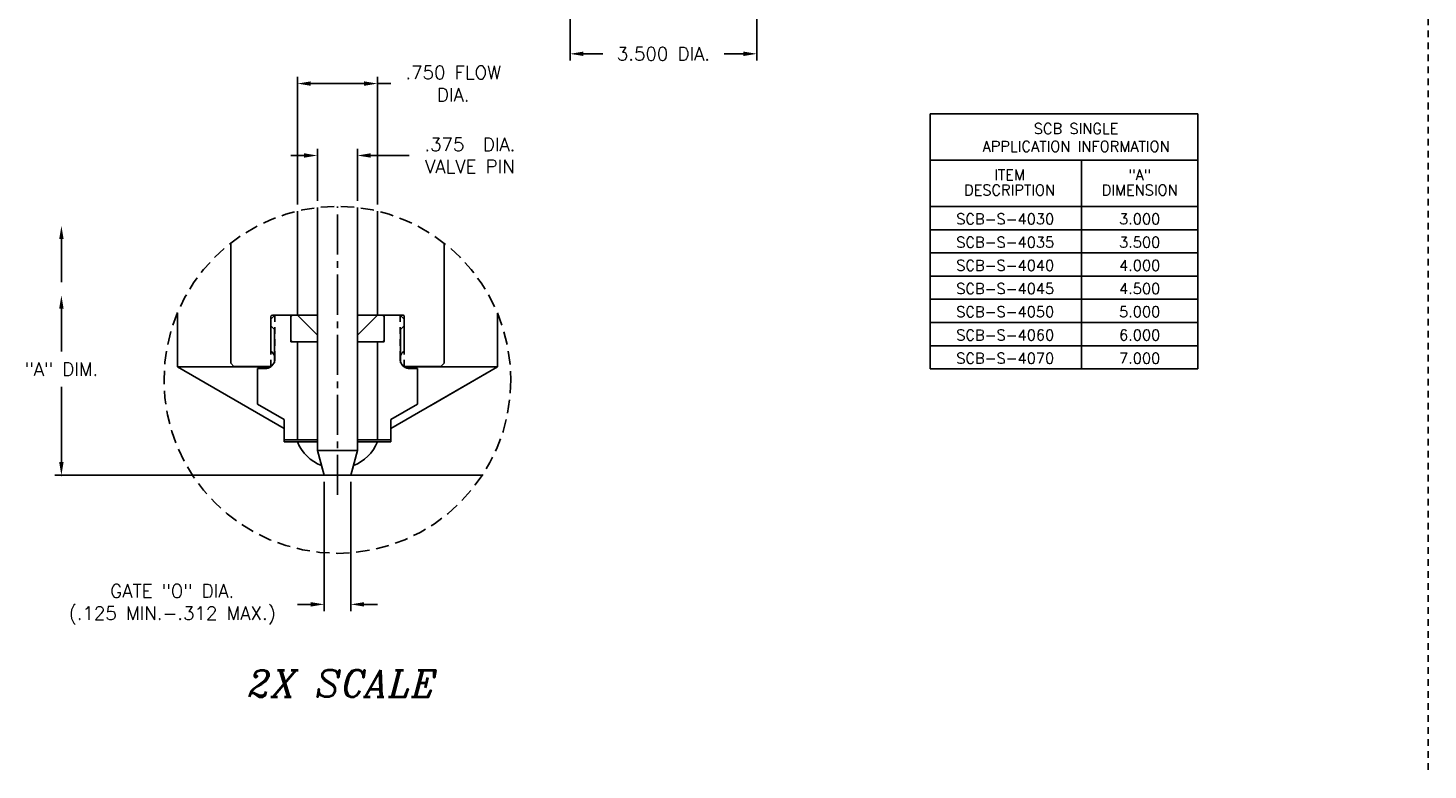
# Model space of a CAD drawing. Extents: x -29 to 83, y 156 to 191.
# Tile 1 of 6: x -29 to -3, y 158 to 172. Entities that reach past the tile are written whole.
import ezdxf
from ezdxf.enums import TextEntityAlignment as Align

# ---------------------------------------------------------------- set-up
doc = ezdxf.new("R2010")
doc.units = 0
doc.header["$MEASUREMENT"] = 0
for name, pattern in [('CENTER2', [1.125, 0.75, -0.125, 0.125, -0.125]), ('HIDDEN', [0.375, 0.25, -0.125]), ('HIDDEN2', [0.1875, 0.125, -0.0625])]:
    doc.linetypes.add(name, pattern=pattern)
doc.layers.get('DEFPOINTS').update_dxf_attribs({"linetype": 'CONTINUOUS'})
for name, color, linetype in [('DIM_HIDDEN', 4, 'HIDDEN'), ('DIMENSIONS', 4, 'CONTINUOUS'), ('INFO_BOX_SOLID', 7, 'CONTINUOUS'), ('INFO_BOX_TEXT', 4, 'CONTINUOUS'), ('MA_SHAPE_HIDDEN', 6, 'HIDDEN2'), ('SCV400_BORE_SOLID', 1, 'CONTINUOUS'), ('SCV400_PG_SHAPE', 3, 'CONTINUOUS'), ('SCV400_PG_SOLID', 1, 'CONTINUOUS'), ('SCV_400_FBT_HIDDEN', 1, 'HIDDEN2'), ('SCV_400_FBT_SHAPE', 3, 'CONTINUOUS'), ('SCV_400_FBT_SOLID', 1, 'CONTINUOUS'), ('SCV_400_NBL_HIDDEN', 1, 'HIDDEN2'), ('SCV_400_NBL_SHAPE', 3, 'CONTINUOUS'), ('SCV_400_NBL_SOLID', 1, 'CONTINUOUS'), ('SCV_400_VP_CENTER', 1, 'CENTER2'), ('SCV_400_VP_SHAPE', 3, 'CONTINUOUS'), ('SCV_BORE_LIGHT', 134, 'CONTINUOUS')]:
    doc.layers.add(name, color=color, linetype=linetype)
doc.styles.add('ITALIC', font='italic.shx')
doc.styles.add('ROMANS', font='romans.shx')
doc.dimstyles.new('CATALOG', dxfattribs={"dimscale": 2, "dimtxt": 0.125, "dimasz": 0.125, "dimexe": 0.0625, "dimexo": 0.0625, "dimgap": 0.09, "dimtad": 0, "dimtih": 1, "dimtoh": 1, "dimdec": 3, "dimzin": 4, "dimdsep": 46, "dimtxsty": 'ROMANS', "dimcen": 0, "dimclrd": 256, "dimclre": 256, "dimclrt": 256, "dimadec": 0, "dimazin": 0, "dimtfac": 0.7, "dimtdec": 3, "dimtofl": 0, "dimtmove": 0, "dimatfit": 3, "dimfxl": 1, "dimtolj": 1, "dimtzin": 4, "dimlwd": -1, "dimlwe": -1, "dimarcsym": 0})
doc.dimstyles.new('CATALOG_2XSCALE', dxfattribs={"dimscale": 2, "dimtxt": 0.125, "dimasz": 0.125, "dimexe": 0.0625, "dimexo": 0.0625, "dimgap": 0.09, "dimtad": 0, "dimtih": 1, "dimtoh": 1, "dimdec": 3, "dimlfac": 0.5, "dimzin": 4, "dimdsep": 46, "dimtxsty": 'ROMANS', "dimcen": 0, "dimclrd": 256, "dimclre": 256, "dimclrt": 256, "dimadec": 0, "dimazin": 0, "dimtfac": 0.7, "dimtdec": 3, "dimtofl": 0, "dimtmove": 0, "dimatfit": 3, "dimfxl": 1, "dimtolj": 1, "dimtzin": 4, "dimlwd": -1, "dimlwe": -1, "dimarcsym": 0})

# ---------------------------------------------------------------- blocks, each defined once
blk = doc.blocks.new('*D1')
at = {"layer": 'DEFPOINTS', "color": 0}
for p in [(-19.336, 176.201), (-15.836, 176.169), (-15.836, 171.2)]:
    blk.add_point(p, dxfattribs=at)
at = {"layer": 'DIMENSIONS'}
for p, q in [((-19.336, 176.076), (-19.336, 171.075)), ((-15.836, 176.044), (-15.836, 171.075)), ((-19.086, 171.2), (-18.724, 171.2)), ((-16.086, 171.2), (-16.447, 171.2))]:
    blk.add_line(p, q, dxfattribs=at)
for points in [[(-19.086, 171.242), (-19.086, 171.159), (-19.336, 171.2)], [(-16.086, 171.242), (-16.086, 171.159), (-15.836, 171.2)]]:
    blk.add_solid(points, dxfattribs=at)
at = {"layer": 'DIMENSIONS', "insert": (-17.586, 171.2), "char_height": 0.25, "attachment_point": 5, "style": 'ROMANS'}
blk.add_mtext('\\A1;3.500 DIA.', dxfattribs=at)
blk = doc.blocks.new('*D6')
at = {"layer": 'DEFPOINTS', "color": 0}
for p in [(-23.945, 163.304), (-23.445, 163.304), (-23.445, 160.886)]:
    blk.add_point(p, dxfattribs=at)
at = {"layer": 'DIMENSIONS'}
for p, q in [((-23.945, 163.179), (-23.945, 160.761)), ((-23.445, 163.179), (-23.445, 160.761)), ((-24.195, 160.886), (-24.445, 160.886)), ((-23.195, 160.886), (-22.945, 160.886))]:
    blk.add_line(p, q, dxfattribs=at)
for points in [[(-24.195, 160.927), (-24.195, 160.844), (-23.945, 160.886)], [(-23.195, 160.927), (-23.195, 160.844), (-23.445, 160.886)]]:
    blk.add_solid(points, dxfattribs=at)
at = {"layer": 'DIMENSIONS', "insert": (-26.792, 160.886), "char_height": 0.25, "attachment_point": 5, "style": 'ROMANS'}
blk.add_mtext('\\A1;GATE "O" DIA.\\P(.125 MIN.-.312 MAX.)', dxfattribs=at)
blk = doc.blocks.new('*D7')
at = {"layer": 'DEFPOINTS', "color": 0}
for p in [(-23.321, 169.295), (-24.07, 168.32), (-23.321, 168.32)]:
    blk.add_point(p, dxfattribs=at)
at = {"layer": 'DIMENSIONS'}
for p, q in [((-24.32, 169.295), (-24.57, 169.295)), ((-24.07, 168.445), (-24.07, 169.42)), ((-23.321, 168.445), (-23.321, 169.42)), ((-23.071, 169.295), (-22.353, 169.295))]:
    blk.add_line(p, q, dxfattribs=at)
for points in [[(-24.32, 169.337), (-24.32, 169.254), (-24.07, 169.295)], [(-23.071, 169.337), (-23.071, 169.254), (-23.321, 169.295)]]:
    blk.add_solid(points, dxfattribs=at)
at = {"layer": 'DIMENSIONS', "insert": (-21.214, 169.295), "char_height": 0.25, "attachment_point": 5, "style": 'ROMANS'}
blk.add_mtext('\\A1;.375  DIA.\\PVALVE PIN', dxfattribs=at)
blk = doc.blocks.new('*D9')
at = {"layer": 'DEFPOINTS', "color": 0}
for p in [(-22.945, 170.642), (-24.445, 168.254), (-22.945, 168.254)]:
    blk.add_point(p, dxfattribs=at)
at = {"layer": 'DIMENSIONS'}
for p, q in [((-24.445, 168.379), (-24.445, 170.767)), ((-24.195, 170.642), (-23.195, 170.642)), ((-22.945, 168.379), (-22.945, 170.767)), ((-22.945, 170.642), (-22.695, 170.642))]:
    blk.add_line(p, q, dxfattribs=at)
for points in [[(-24.195, 170.684), (-24.195, 170.601), (-24.445, 170.642)], [(-23.195, 170.684), (-23.195, 170.601), (-22.945, 170.642)]]:
    blk.add_solid(points, dxfattribs=at)
at = {"layer": 'DIMENSIONS', "insert": (-21.527, 170.642), "char_height": 0.25, "attachment_point": 5, "style": 'ROMANS'}
blk.add_mtext('\\A1;.750 FLOW\\PDIA.', dxfattribs=at)

msp = doc.modelspace()

# ---------------------------------------------------------------- linework, layer by layer
at = {"layer": 'DIM_HIDDEN'}
msp.add_circle((-23.69535, 165.09148), 3.25, dxfattribs=at)
at = {"layer": 'DIMENSIONS'}
for p, q in [((-28.86883, 167.72862), (-28.86883, 166.9246)), ((-28.86883, 166.4246), (-28.86883, 165.62059)), ((-28.86883, 163.55423), (-28.86883, 164.96297)), ((-24.69585, 163.92823), (-24.69585, 164.17823)), ((-22.69485, 163.92823), (-22.69485, 164.17823)), ((-26.4098, 163.30423), (-28.99383, 163.30423))]:
    msp.add_line(p, q, dxfattribs=at)
msp.add_point((-28.86883, 163.30423), dxfattribs=at)
for points in [[(-28.9105, 167.72862), (-28.82717, 167.72862), (-28.86883, 167.97862)], [(-28.9105, 166.4246), (-28.82717, 166.4246), (-28.86883, 166.6746)], [(-28.9105, 163.55423), (-28.82717, 163.55423), (-28.86883, 163.30423)]]:
    msp.add_solid(points, dxfattribs=at)
at = {"layer": 'INFO_BOX_SOLID'}
for p, q in [((-12.58696, 170.07873), (-12.58696, 165.29614)), ((-12.58696, 170.07873), (-7.574, 170.07873)), ((-7.574, 170.07873), (-7.574, 165.29614)), ((-12.58696, 169.20917), (-7.574, 169.20917)), ((-9.74811, 169.20917), (-9.74811, 165.29614)), ((-12.58696, 168.3396), (-7.574, 168.3396)), ((-12.58696, 167.90483), (-7.574, 167.90483)), ((-12.58696, 167.47004), (-7.574, 167.47004)), ((-12.58696, 167.03526), (-7.574, 167.03526)), ((-12.58696, 166.60048), (-7.574, 166.60048)), ((-12.58696, 166.1657), (-7.574, 166.1657)), ((-12.58696, 165.73091), (-7.574, 165.73091)), ((-12.58696, 165.29614), (-7.574, 165.29614))]:
    msp.add_line(p, q, dxfattribs=at)
at = {"layer": 'MA_SHAPE_HIDDEN'}
msp.add_line((-3.25736, 185.58508), (-3.25736, 157.78242), dxfattribs=at)
at = {"layer": 'SCV400_BORE_SOLID'}
for p, q in [((-24.69585, 163.92823), (-24.07005, 163.92823)), ((-23.32065, 163.92823), (-22.69485, 163.92823)), ((-23.94537, 163.30423), (-23.99379, 163.48492)), ((-23.44533, 163.30423), (-23.39691, 163.48492))]:
    msp.add_line(p, q, dxfattribs=at)
at = {"layer": 'SCV400_PG_SHAPE'}
for p, q in [((-24.56933, 166.27423), (-24.53933, 166.30423)), ((-24.56933, 166.27423), (-24.56933, 165.83423)), ((-24.53933, 166.30423), (-24.07005, 166.30423)), ((-23.32065, 166.30423), (-22.85133, 166.30423)), ((-22.82133, 166.27423), (-22.85133, 166.30423)), ((-22.82133, 166.27423), (-22.82133, 165.83423)), ((-24.56933, 165.83423), (-24.53933, 165.80423)), ((-22.85133, 165.80423), (-22.82133, 165.83423)), ((-24.53933, 165.80423), (-24.07005, 165.80423)), ((-23.32065, 165.80423), (-22.85133, 165.80423))]:
    msp.add_line(p, q, dxfattribs=at)
at = {"layer": 'SCV400_PG_SOLID'}
for p, q in [((-24.44533, 166.30423), (-24.07033, 165.92923)), ((-22.94533, 166.30423), (-23.32033, 165.92923)), ((-24.07033, 165.92923), (-24.07033, 165.80423)), ((-23.32033, 165.92923), (-23.32033, 165.80423))]:
    msp.add_line(p, q, dxfattribs=at)
at = {"layer": 'SCV_400_FBT_HIDDEN'}
for p, q in [((-24.86935, 166.30423), (-24.86935, 165.48423)), ((-22.52135, 166.30423), (-22.52135, 165.48423))]:
    msp.add_line(p, q, dxfattribs=at)
at = {"layer": 'SCV_400_FBT_SHAPE'}
for p, q in [((-24.94385, 166.22973), (-24.86935, 166.30423)), ((-24.94385, 166.22973), (-24.94385, 165.63007)), ((-24.86935, 166.30423), (-24.07005, 166.30423)), ((-23.32065, 166.30423), (-22.52135, 166.30423)), ((-22.44685, 166.22973), (-22.52135, 166.30423)), ((-22.44685, 166.22973), (-22.44685, 165.63007)), ((-25.19523, 165.30423), (-25.19523, 164.63712)), ((-25.19523, 165.30423), (-25.04935, 165.30423)), ((-22.19547, 165.30423), (-22.34135, 165.30423)), ((-22.19547, 165.30423), (-22.19547, 164.63712)), ((-24.69485, 164.34823), (-25.19523, 164.63712)), ((-22.69585, 164.34823), (-22.19547, 164.63712)), ((-24.69485, 164.34823), (-24.69485, 163.96823)), ((-22.69585, 164.34823), (-22.69585, 163.96823)), ((-24.07005, 163.96823), (-24.69485, 163.96823)), ((-22.69585, 163.96823), (-23.32065, 163.96823))]:
    msp.add_line(p, q, dxfattribs=at)
for centre, start, end in [((-25.04935, 165.48423), 270.000127, 54.118358), ((-22.34135, 165.48423), 125.881642, 269.999873)]:
    msp.add_arc(centre, 0.18, start, end, dxfattribs=at)
at = {"layer": 'SCV_400_FBT_SOLID'}
for p, q in [((-24.57035, 166.30423), (-24.57035, 165.81423)), ((-22.82035, 166.30423), (-22.82035, 165.81423)), ((-24.56035, 165.80423), (-24.07005, 165.80423)), ((-24.44535, 165.80423), (-24.44535, 163.96823)), ((-23.32065, 165.80423), (-22.83035, 165.80423)), ((-22.94535, 165.80423), (-22.94535, 163.96823))]:
    msp.add_line(p, q, dxfattribs=at)
for centre, start, end in [((-24.56035, 165.81423), 180, 270), ((-22.83035, 165.81423), 270, 0)]:
    msp.add_arc(centre, 0.01, start, end, dxfattribs=at)
at = {"layer": 'SCV_400_NBL_HIDDEN'}
for p, q in [((-24.94533, 165.34424), (-24.94533, 166.10423)), ((-22.44533, 165.34424), (-22.44533, 166.10423))]:
    msp.add_line(p, q, dxfattribs=at)
at = {"layer": 'SCV_400_NBL_SHAPE'}
for p, q in [((-25.69533, 165.40424), (-25.69533, 167.65323)), ((-21.69533, 165.40424), (-21.69533, 167.6532)), ((-25.69533, 165.40424), (-25.63533, 165.34424)), ((-24.93618, 165.34424), (-25.63533, 165.34424)), ((-21.75533, 165.34424), (-22.45448, 165.34424)), ((-21.69533, 165.40424), (-21.75533, 165.34424))]:
    msp.add_line(p, q, dxfattribs=at)
at = {"layer": 'SCV_400_NBL_SOLID'}
for p, q in [((-24.44533, 166.30423), (-24.44533, 168.25376)), ((-22.94533, 166.30423), (-22.94533, 168.25375)), ((-24.94533, 166.27423), (-24.94533, 166.10423)), ((-24.94533, 166.10423), (-24.94533, 166.10423)), ((-24.94533, 166.10423), (-24.87733, 166.03623)), ((-24.91533, 166.30423), (-24.07005, 166.30423)), ((-23.32065, 166.30423), (-22.47533, 166.30423)), ((-22.44533, 166.10423), (-22.51333, 166.03623)), ((-22.44533, 166.27423), (-22.44533, 166.10423)), ((-22.44533, 166.10423), (-22.44533, 166.10423)), ((-24.87733, 165.41224), (-24.87733, 166.03623)), ((-22.51333, 165.41224), (-22.51333, 166.03623)), ((-24.87733, 165.41224), (-24.94533, 165.34424)), ((-22.51333, 165.41224), (-22.44533, 165.34424))]:
    msp.add_line(p, q, dxfattribs=at)
for centre, start, end in [((-24.91533, 166.27423), 90.002653, 180.002648), ((-22.47533, 166.27423), 0, 90.000003)]:
    msp.add_arc(centre, 0.03, start, end, dxfattribs=at)
at = {"layer": 'SCV_400_VP_CENTER'}
msp.add_line((-23.69535, 162.93793), (-23.69535, 168.34148), dxfattribs=at)
at = {"layer": 'SCV_400_VP_SHAPE'}
for p, q in [((-24.07005, 163.76953), (-24.07005, 168.31981)), ((-23.32065, 163.76953), (-23.32065, 168.31981)), ((-23.94537, 163.30423), (-24.07005, 163.76953)), ((-24.07005, 163.76953), (-23.32065, 163.76953)), ((-23.44533, 163.30423), (-23.32065, 163.76953)), ((-23.94537, 163.30423), (-23.44533, 163.30423))]:
    msp.add_line(p, q, dxfattribs=at)
at = {"layer": 'SCV_BORE_LIGHT'}
for p, q in [((-26.69535, 165.33264), (-26.69535, 166.34148)), ((-20.69535, 166.34148), (-20.69535, 165.33264)), ((-20.69535, 165.33264), (-20.69535, 166.34148)), ((-24.69585, 164.17823), (-26.69535, 165.33264)), ((-26.69535, 165.33264), (-24.95227, 165.33264)), ((-20.69535, 165.33264), (-22.69485, 164.17823)), ((-22.43839, 165.33264), (-20.69535, 165.33264)), ((-21.94545, 164.6109), (-20.69535, 165.33264)), ((-26.4098, 163.30423), (-20.9809, 163.30423))]:
    msp.add_line(p, q, dxfattribs=at)
for start, end in [(202.612226, 248.450139), (291.549861, 337.387774)]:
    msp.add_arc((-23.69535, 164.24063), 0.8125, start, end, dxfattribs=at)

# ---------------------------------------------------------------- texts
at = {"layer": 'DIMENSIONS', "style": 'ITALIC'}
msp.add_text('2X SCALE', height=0.5, dxfattribs=at).set_placement((-23.59559, 159.40534), align=Align.MIDDLE_CENTER)
at = {"layer": 'DIMENSIONS', "insert": (-28.86883, 165.29178), "char_height": 0.25, "attachment_point": 5, "style": 'ROMANS'}
msp.add_mtext('\\A1;"A" DIM.', dxfattribs=at)
at = {"layer": 'INFO_BOX_TEXT', "style": 'ROMANS'}
for s, p in [('ITEM', (-11.10008, 168.83327)), ('"A"', (-8.66106, 168.83327)), ('DESCRIPTION', (-11.10008, 168.54718)), ('DIMENSION', (-8.66106, 168.54718)), ('SCB-S-4030', (-11.18103, 168.00566)), ('3.000', (-8.66106, 168.00566)), ('SCB-S-4035', (-11.18103, 167.57088)), ('3.500', (-8.66106, 167.57087)), ('SCB-S-4040', (-11.18103, 167.13611)), ('4.000', (-8.66106, 167.13609)), ('SCB-S-4045', (-11.18103, 166.70133)), ('4.500', (-8.66106, 166.70131)), ('SCB-S-4050', (-11.18103, 166.26655)), ('5.000', (-8.66106, 166.26653)), ('SCB-S-4060', (-11.18103, 165.83178)), ('6.000', (-8.66106, 165.83175)), ('SCB-S-4070', (-11.18103, 165.397)), ('7.000', (-8.66106, 165.39697))]:
    msp.add_text(s, height=0.2, dxfattribs=at).set_placement(p, align=Align.CENTER)
at = {"layer": 'INFO_BOX_TEXT', "insert": (-9.85271, 169.89987), "char_height": 0.2, "width": 4.1311, "attachment_point": 2, "style": 'ROMANS'}
msp.add_mtext('SCB SINGLE\\PAPPLICATION INFORMATION', dxfattribs=at)

# ---------------------------------------------------------------- dimensions: what is measured, and where the dimension line sits
at = {"layer": 'DIMENSIONS'}
for base, p1, p2, text, dimstyle, picture, middle in [((-15.83578, 171.20036), (-19.33578, 176.2008), (-15.83578, 176.1688), '<>DIA.', 'CATALOG', '*D1', (-17.58578, 171.20036)), ((-22.94533, 170.64241), (-24.44533, 168.25376), (-22.94533, 168.25375), '<>FLOW\\PDIA.', 'CATALOG_2XSCALE', '*D9', (-21.52723, 170.64241))]:
    dim = msp.add_linear_dim(base=base, p1=p1, p2=p2, text=text, dimstyle=dimstyle, override={"dimpost": ' '}, dxfattribs=at)
    dim.commit()
    dim.dimension.update_dxf_attribs({"geometry": picture, "text_midpoint": middle})
for base, p1, p2, text, picture, middle in [((-23.32065, 169.2952), (-24.07005, 168.31981), (-23.32065, 168.31981), '<> DIA.\\PVALVE PIN', '*D7', (-21.21445, 169.2952)), ((-23.44535, 160.88566), (-23.94535, 163.30423), (-23.44535, 163.30423), 'GATE "O" DIA.\\P(.125 MIN.-.312 MAX.)', '*D6', (-26.79202, 160.88566))]:
    dim = msp.add_linear_dim(base=base, p1=p1, p2=p2, text=text, dimstyle='CATALOG_2XSCALE', override={"dimpost": ' '}, dxfattribs=at)
    dim.commit()
    dim.dimension.update_dxf_attribs({"geometry": picture, "text_midpoint": middle, "dimtype": 160})

doc.saveas('drawing.dxf')
